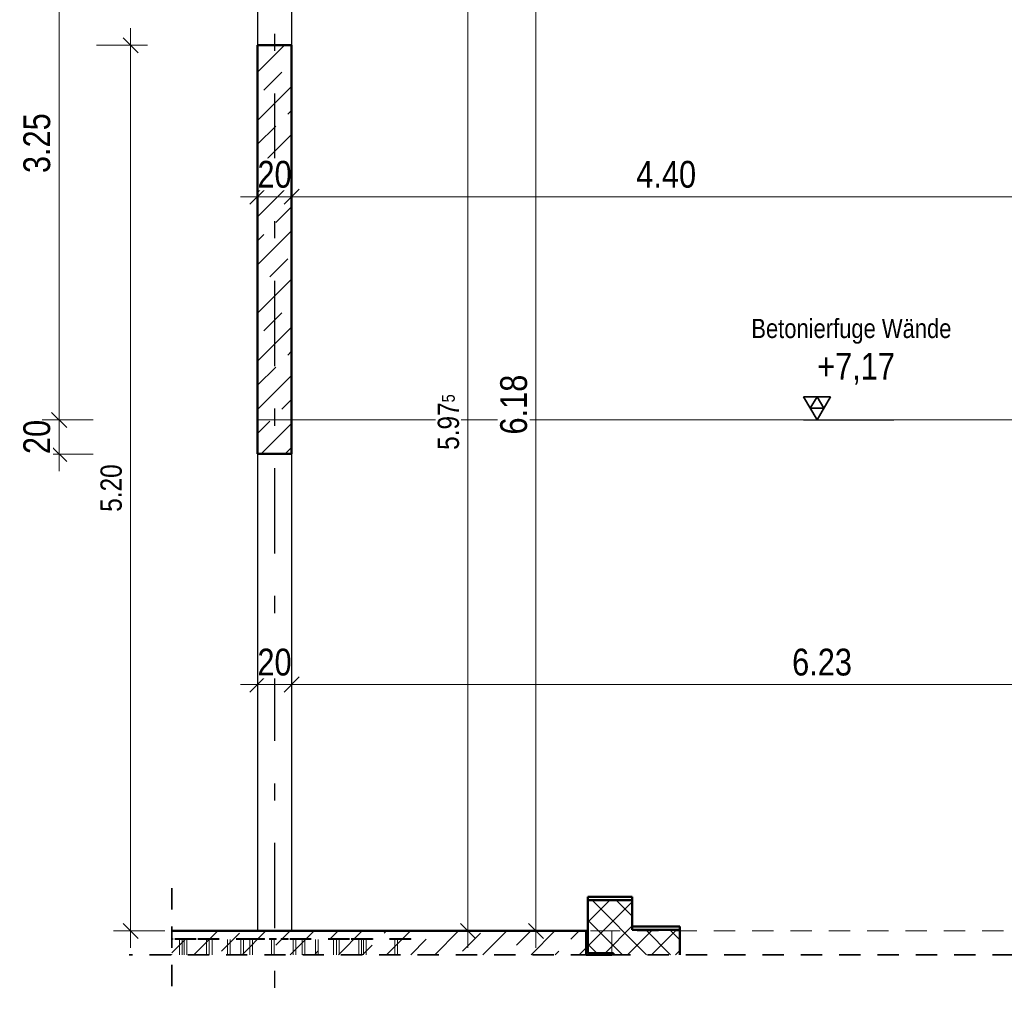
# Model space of a CAD drawing. Header units: millimetres. Extents: x -13 to 146, y -13 to 60.
# Tile 31 of 170: x 36.47 to 42.25, y 0.61 to 6.35. Entities that reach past the tile are written whole.
import ezdxf

# ---------------------------------------------------------------- set-up
doc = ezdxf.new("R2010")
doc.units = ezdxf.units.MM
doc.linetypes.add('DASHDOTX2', pattern=[2, 1, -0.5, 0, -0.5])
doc.linetypes.add('HIDDEN', pattern=[0.375, 0.25, -0.125])
for name, color, linetype, lineweight in [('Achsen', 7, 'Continuous', 20), ('Geschnittene Kanten', 7, 'Continuous', 20), ('Schraffuren', 7, 'Continuous', 20), ('Texte', 7, 'Continuous', 20), ('WPG_Lüftung Durchbrüche', 7, 'Continuous', 20)]:
    doc.layers.add(name, color=color, linetype=linetype, lineweight=lineweight)
doc.styles.add('Arial Narrow', font='ARIALN.TTF')
doc.linetypes.add('STRAKON_Linetype_13', pattern='A,30,[130,ltypeshp.shx,S=3.75,R=-30,X=0,Y=0],-3.75,[130,ltypeshp.shx,S=3.75,R=-30,X=0,Y=0]', length=33.75)
doc.dimstyles.new('Arch_Strakon_dimstyle', dxfattribs={"dimtxt": 11.25, "dimasz": 1, "dimexe": 1.25, "dimexo": 0.0625, "dimgap": 1, "dimtad": 0, "dimdec": 5, "dimzin": 12, "dimdsep": 46, "dimtxsty": 'Arial Narrow', "dimblk": 'Arrowhead_Tick', "dimsah": 1, "dimcen": 0, "dimse1": 1, "dimse2": 1, "dimclrd": 6, "dimclrt": 3, "dimazin": 0, "dimtfac": 1, "dimtdec": 4, "dimtmove": 0, "dimatfit": 3, "dimldrblk": 'NONE', "dimfxl": 1, "dimtvp": 1, "dimtolj": 1, "dimtzin": 0, "dimlwd": 13, "dimarcsym": 2})
pattern_1 = [(45, (0, 0), (-0.1414214, 0.1414214), [0.15, -0.1]), (45, (-0.07071, 0.07071), (-0.1414214, 0.1414214), [])]

# ---------------------------------------------------------------- blocks, each defined once
blk = doc.blocks.new('Arrowhead_Tick')
at = {"color": 0, "linetype": 'Continuous', "lineweight": -2}
for p, q in [((0, 20), (0, -10)), ((-1, 0), (0, 0)), ((10, 0), (0, 0))]:
    blk.add_line(p, q, dxfattribs=at)
at = {"color": 2, "linetype": 'Continuous', "lineweight": 35}
blk.add_line((4.42, 4.42), (-4.42, -4.42), dxfattribs=at)
blk = doc.blocks.new('*D359')
at = {"layer": 'Achsen', "color": 6, "linetype": 'Continuous', "lineweight": 13}
blk.add_line((37.8747, 2.45), (38.0546, 2.45), dxfattribs=at)
at = {"layer": 'Defpoints', "color": 0}
for p in [(37.8647, 3.9469), (38.0646, 3.9469), (38.0646, 2.45)]:
    blk.add_point(p, dxfattribs=at)
at = {"layer": 'Achsen', "color": 6, "lineweight": 13, "xscale": 0.01, "yscale": 0.01, "zscale": 0.01}
blk.add_blockref('Arrowhead_Tick', (38.0646, 2.45), dxfattribs=at)
at = {"layer": 'Achsen', "color": 6, "lineweight": 13, "xscale": 0.01, "yscale": 0.01, "zscale": 0.01, "rotation": 180}
blk.add_blockref('Arrowhead_Tick', (37.8647, 2.45), dxfattribs=at)
at = {"layer": 'Achsen', "color": 2, "lineweight": 35, "insert": (37.9646, 2.5804), "char_height": 0.1575, "attachment_point": 5, "style": 'Arial Narrow', "bg_fill": 3, "box_fill_scale": 1.1, "bg_fill_color": 256, "bg_fill_true_color": 13158600, "bg_fill_transparency": 0}
blk.add_mtext('\\A1;20', dxfattribs=at)
blk = doc.blocks.new('_None')
blk = doc.blocks.new('*D360')
at = {"layer": 'Achsen', "color": 6, "linetype": 'Continuous', "lineweight": 13}
blk.add_line((38.0746, 2.45), (44.2846, 2.45), dxfattribs=at)
at = {"layer": 'Defpoints', "color": 0}
for p in [(38.0646, 3.9469), (44.2946, 3.9469), (44.2946, 2.45)]:
    blk.add_point(p, dxfattribs=at)
at = {"layer": 'Achsen', "color": 6, "lineweight": 13, "xscale": 0.01, "yscale": 0.01, "zscale": 0.01}
blk.add_blockref('Arrowhead_Tick', (44.2946, 2.45), dxfattribs=at)
at = {"layer": 'Achsen', "color": 6, "lineweight": 13, "xscale": 0.01, "yscale": 0.01, "zscale": 0.01, "rotation": 180}
blk.add_blockref('Arrowhead_Tick', (38.0646, 2.45), dxfattribs=at)
at = {"layer": 'Achsen', "color": 2, "lineweight": 35, "insert": (41.1796, 2.5804), "char_height": 0.1575, "attachment_point": 5, "style": 'Arial Narrow', "bg_fill": 3, "box_fill_scale": 1.1, "bg_fill_color": 256, "bg_fill_true_color": 13158600, "bg_fill_transparency": 0}
blk.add_mtext('\\A1;6.23', dxfattribs=at)
blk = doc.blocks.new('*D364')
at = {"color": 6, "linetype": 'Continuous', "lineweight": 13}
blk.add_line((37.8747, 5.314), (38.0547, 5.314), dxfattribs=at)
at = {"layer": 'Defpoints', "color": 0}
for p in [(38.0647, 5.314), (37.8647, 3.8032), (38.0647, 3.8032)]:
    blk.add_point(p, dxfattribs=at)
at = {"color": 6, "lineweight": 13, "xscale": 0.01, "yscale": 0.01, "zscale": 0.01}
blk.add_blockref('Arrowhead_Tick', (38.0647, 5.314), dxfattribs=at)
at = {"color": 6, "lineweight": 13, "xscale": 0.01, "yscale": 0.01, "zscale": 0.01, "rotation": 180}
blk.add_blockref('Arrowhead_Tick', (37.8647, 5.314), dxfattribs=at)
at = {"color": 2, "lineweight": 35, "insert": (37.9647, 5.4444), "char_height": 0.1575, "attachment_point": 5, "style": 'Arial Narrow', "bg_fill": 3, "box_fill_scale": 1.1, "bg_fill_color": 256, "bg_fill_true_color": 13158600, "bg_fill_transparency": 0}
blk.add_mtext('\\A1;20', dxfattribs=at)
blk = doc.blocks.new('*D365')
at = {"color": 6, "linetype": 'Continuous', "lineweight": 13}
blk.add_line((38.0747, 5.314), (42.4542, 5.314), dxfattribs=at)
at = {"layer": 'Defpoints', "color": 0}
for p in [(42.4642, 7.0082), (42.4642, 5.314), (38.0647, 3.8032)]:
    blk.add_point(p, dxfattribs=at)
at = {"color": 6, "lineweight": 13, "xscale": 0.01, "yscale": 0.01, "zscale": 0.01}
blk.add_blockref('Arrowhead_Tick', (42.4642, 5.314), dxfattribs=at)
at = {"color": 6, "lineweight": 13, "xscale": 0.01, "yscale": 0.01, "zscale": 0.01, "rotation": 180}
blk.add_blockref('Arrowhead_Tick', (38.0647, 5.314), dxfattribs=at)
at = {"color": 2, "lineweight": 35, "insert": (40.2645, 5.4444), "char_height": 0.1575, "attachment_point": 5, "style": 'Arial Narrow', "bg_fill": 3, "box_fill_scale": 1.1, "bg_fill_color": 256, "bg_fill_true_color": 13158600, "bg_fill_transparency": 0}
blk.add_mtext('\\A1;4.40', dxfattribs=at)
blk = doc.blocks.new('*D375')
at = {"color": 6, "linetype": 'Continuous', "lineweight": 13}
blk.add_line((36.7, 3.8132), (36.7, 3.9932), dxfattribs=at)
at = {"layer": 'Defpoints', "color": 0}
for p in [(36.7, 4.0032), (37.8646, 4.0032), (37.8647, 3.8032)]:
    blk.add_point(p, dxfattribs=at)
at = {"color": 6, "lineweight": 13, "xscale": 0.01, "yscale": 0.01, "zscale": 0.01}
for p, rotation in [((36.7, 4.0032), 90), ((36.7, 3.8032), 270)]:
    blk.add_blockref('Arrowhead_Tick', p, dxfattribs=dict(at, rotation=rotation))
at = {"color": 2, "lineweight": 35, "insert": (36.5696, 3.9032), "char_height": 0.1575, "attachment_point": 5, "rotation": 90, "style": 'Arial Narrow', "bg_fill": 3, "box_fill_scale": 1.1, "bg_fill_color": 256, "bg_fill_true_color": 13158600, "bg_fill_transparency": 0}
blk.add_mtext('\\A1;20', dxfattribs=at)
blk = doc.blocks.new('*D376')
at = {"color": 6, "linetype": 'Continuous', "lineweight": 13}
blk.add_line((36.7, 4.0132), (36.7, 7.2432), dxfattribs=at)
at = {"layer": 'Defpoints', "color": 0}
for p in [(36.7, 7.2532), (37.3669, 7.2532), (37.8646, 4.0032)]:
    blk.add_point(p, dxfattribs=at)
at = {"color": 6, "lineweight": 13, "xscale": 0.01, "yscale": 0.01, "zscale": 0.01}
for p, rotation in [((36.7, 7.2532), 90), ((36.7, 4.0032), 270)]:
    blk.add_blockref('Arrowhead_Tick', p, dxfattribs=dict(at, rotation=rotation))
at = {"color": 2, "lineweight": 35, "insert": (36.5696, 5.6282), "char_height": 0.1575, "attachment_point": 5, "rotation": 90, "style": 'Arial Narrow', "bg_fill": 3, "box_fill_scale": 1.1, "bg_fill_color": 256, "bg_fill_true_color": 13158600, "bg_fill_transparency": 0}
blk.add_mtext('\\A1;3.25', dxfattribs=at)
blk = doc.blocks.new('*D421')
at = {"color": 6, "linetype": 'Continuous', "lineweight": 13}
blk.add_line((39.5, 1.0132), (39.5, 7.1732), dxfattribs=at)
at = {"layer": 'Defpoints', "color": 0}
for p in [(39.5, 7.1832), (47.135, 7.1832), (38.0647, 1.0032)]:
    blk.add_point(p, dxfattribs=at)
at = {"color": 6, "lineweight": 13, "xscale": 0.01, "yscale": 0.01, "zscale": 0.01}
for p, rotation in [((39.5, 7.1832), 90), ((39.5, 1.0032), 270)]:
    blk.add_blockref('Arrowhead_Tick', p, dxfattribs=dict(at, rotation=rotation))
at = {"color": 2, "lineweight": 35, "insert": (39.3696, 4.0932), "char_height": 0.1575, "attachment_point": 5, "rotation": 90, "style": 'Arial Narrow', "bg_fill": 3, "box_fill_scale": 1.1, "bg_fill_color": 256, "bg_fill_true_color": 13158600, "bg_fill_transparency": 0}
blk.add_mtext('\\A1;6.18', dxfattribs=at)
blk = doc.blocks.new('*D798')
at = {"color": 6, "linetype": 'Continuous', "lineweight": 13}
blk.add_line((39.1, 1.0132), (39.1, 6.9682), dxfattribs=at)
at = {"layer": 'Defpoints', "color": 0}
for p in [(38.0646, 6.9782), (39.1, 6.9782), (39.7946, 1.0032)]:
    blk.add_point(p, dxfattribs=at)
at = {"color": 6, "lineweight": 13, "xscale": 0.01, "yscale": 0.01, "zscale": 0.01}
for p, rotation in [((39.1, 6.9782), 90), ((39.1, 1.0032), 270)]:
    blk.add_blockref('Arrowhead_Tick', p, dxfattribs=dict(at, rotation=rotation))
at = {"color": 3, "lineweight": 35, "insert": (38.9862, 3.9907), "char_height": 0.125, "attachment_point": 5, "rotation": 90, "style": 'Arial Narrow', "bg_fill": 3, "box_fill_scale": 1.1, "bg_fill_color": 256, "bg_fill_true_color": 13158600, "bg_fill_transparency": 0}
blk.add_mtext('\\A1;5.97{\\A1;\\H.6x;\\S5;}', dxfattribs=at)
blk = doc.blocks.new('*D826')
at = {"layer": 'Defpoints', "color": 0}
for p in [(37.1198, 6.2032), (37.8646, 6.2032), (37.361, 1.0032)]:
    blk.add_point(p, dxfattribs=at)
at = {"layer": 'Texte', "color": 6, "linetype": 'Continuous', "lineweight": 13}
blk.add_line((37.1198, 1.0132), (37.1198, 6.1932), dxfattribs=at)
at = {"layer": 'Texte', "color": 6, "lineweight": 13, "xscale": 0.01, "yscale": 0.01, "zscale": 0.01}
for p, rotation in [((37.1198, 6.2032), 90), ((37.1198, 1.0032), 270)]:
    blk.add_blockref('Arrowhead_Tick', p, dxfattribs=dict(at, rotation=rotation))
at = {"layer": 'Texte', "color": 3, "lineweight": 35, "insert": (37.006, 3.6032), "char_height": 0.125, "attachment_point": 5, "rotation": 90, "style": 'Arial Narrow', "bg_fill": 3, "box_fill_scale": 1.1, "bg_fill_color": 256, "bg_fill_true_color": 13158600, "bg_fill_transparency": 0}
blk.add_mtext('\\A1;5.20', dxfattribs=at)

msp = doc.modelspace()

# ---------------------------------------------------------------- hatches: boundary and pattern name
at = {"layer": 'Schraffuren', "lineweight": 13}
h = msp.add_hatch(dxfattribs=at)
h.set_pattern_fill('bB', color=6, scale=0.01, angle=45, style=0, pattern_type=2)
h.set_pattern_definition(pattern_1)
h.paths.add_polyline_path([(38.064608, 4.003239), (38.064608, 6.203239), (37.864608, 6.203239), (37.864608, 4.003239)])
h = msp.add_hatch(dxfattribs=at)
h.set_pattern_fill('bB', color=6, scale=0.01, angle=45, style=0, pattern_type=2)
h.set_pattern_definition(pattern_1)
h.paths.add_polyline_path([(38.064684, 3.803232), (38.064684, 4.003232), (37.864684, 4.003232), (37.864684, 3.803232)])
h = msp.add_hatch(dxfattribs=at)
h.set_pattern_fill('FT', color=6, scale=0.01, angle=45, style=0, pattern_type=2)
h.set_pattern_definition([(45, (0, 0), (-0.07071068, 0.07071068), []), (135, (0, 0), (-0.07071068, -0.07071068), [])])
h.paths.add_polyline_path([(39.954627, 0.863239), (40.344627, 0.863239), (40.344627, 1.009684), (40.064627, 1.009684), (40.064627, 1.183239), (39.804627, 1.183239), (39.804627, 0.873239), (39.954627, 0.873239)])
h = msp.add_hatch(dxfattribs=at)
h.set_pattern_fill('bB', color=6, scale=0.01, angle=45, style=0, pattern_type=2)
h.set_pattern_definition(pattern_1)
h.paths.add_polyline_path([(37.361028, 0.863239), (39.794627, 0.863239), (39.794627, 1.003239), (37.361028, 1.003239)])
at = {"layer": 'Schraffuren', "lineweight": 13, "true_color": 0xe0ddbe}
for points in [[(39.794627, 0.873239), (39.804627, 0.873239), (39.804627, 1.003239), (39.794627, 1.003239)], [(39.794627, 0.863239), (39.944627, 0.863239), (39.944627, 0.873239), (39.794627, 0.873239)]]:
    msp.add_hatch(color=254, dxfattribs=at).paths.add_polyline_path(points)

# ---------------------------------------------------------------- linework, layer by layer
at = {"color": 6, "linetype": 'STRAKON_Linetype_13', "lineweight": 13, "ltscale": 0.01}
msp.add_line((47.334982, 4.003232), (37.864608, 4.003232), dxfattribs=at)
at = {"color": 6, "linetype": 'HIDDEN', "lineweight": 13, "ltscale": 0.5}
for p, q in [((37.905136, 0.958232), (37.905136, 0.953232)), ((37.974634, 0.958232), (37.934634, 0.958232)), ((37.934634, 0.958232), (37.934634, 0.953232)), ((37.974634, 0.953232), (37.934634, 0.953232)), ((37.946634, 0.953232), (37.946634, 0.863239)), ((37.962634, 0.953232), (37.962634, 0.863239)), ((37.974634, 0.958232), (37.974634, 0.953232)), ((38.032415, 0.958232), (38.004131, 0.958232)), ((38.004131, 0.958232), (38.004131, 0.953232)), ((38.032415, 0.953232), (38.004131, 0.953232)), ((38.032415, 0.958232), (38.032415, 0.953232))]:
    msp.add_line(p, q, dxfattribs=at)
at = {"color": 2, "linetype": 'HIDDEN', "lineweight": 35, "ltscale": 0.5}
msp.add_line((47.704982, 0.863239), (37.111028, 0.863239), dxfattribs=at)
at = {"color": 9, "linetype": 'Continuous', "lineweight": 0}
for centre in [(37.864608, 4.003239), (37.864684, 3.946865), (38.064608, 3.946865)]:
    msp.add_circle(centre, 0.00111, dxfattribs=at)
at = {"layer": 'Achsen', "color": 3, "linetype": 'DASHDOTX2', "lineweight": 25, "ltscale": 0.5}
msp.add_line((37.964631, 8.119524), (37.964631, 0.626982), dxfattribs=at)
at = {"layer": 'Geschnittene Kanten', "color": 4, "linetype": 'Continuous', "lineweight": 50}
for p, q in [((39.954627, 0.873239), (39.804627, 0.873239)), ((39.944627, 0.873239), (39.944627, 0.863239)), ((39.954627, 0.873239), (39.954627, 0.863239)), ((39.944627, 0.863239), (39.794627, 0.863239))]:
    msp.add_line(p, q, dxfattribs=at)
at = {"layer": 'WPG_Lüftung Durchbrüche', "color": 9, "linetype": 'Continuous', "lineweight": 0}
msp.add_circle((37.361028, 0.863239), 0.00111, dxfattribs=at)

# ---------------------------------------------------------------- next in the draw order: dimensions: what is measured, and where the dimension line sits
at = {"layer": 'Achsen', "lineweight": 35}
dim = msp.add_linear_dim(base=(38.064608, 2.45), p1=(37.864684, 3.946865), p2=(38.064608, 3.946865), text='20', dimstyle='Arch_Strakon_dimstyle', override={"dimscale": 0.01, "dimtxt": 15.75, "dimasz": 1, "dimgap": 5, "dimtad": 1, "dimjust": 0, "dimtih": 0, "dimtoh": 0, "dimdec": 5, "dimdsep": 46, "dimtxsty": 'Arial Narrow', "dimclrd": 6, "dimclrt": 2, "dimtix": 1, "dimtofl": 255, "dimtmove": 0, "dimatfit": 2, "dimfxl": 0, "dimfxlon": 0, "dimtvp": 31.746032, "dimtfill": 1, "dimtfillclr": 7, "dimlwd": 13}, dxfattribs=at)
dim.commit()
dim.dimension.update_dxf_attribs({"geometry": '*D359', "text_midpoint": (37.964646, 2.45), "dimtype": 160})

# ---------------------------------------------------------------- next in the draw order: dimensions: what is measured, and where the dimension line sits
dim = msp.add_linear_dim(base=(44.294627, 2.45), p1=(38.064608, 3.946865), p2=(44.294627, 3.946865), text='6.23', dimstyle='Arch_Strakon_dimstyle', override={"dimscale": 0.01, "dimtxt": 15.75, "dimasz": 1, "dimgap": 5, "dimtad": 1, "dimjust": 0, "dimtih": 0, "dimtoh": 0, "dimdec": 5, "dimdsep": 46, "dimtxsty": 'Arial Narrow', "dimclrd": 6, "dimclrt": 2, "dimtix": 1, "dimtofl": 255, "dimtmove": 0, "dimatfit": 2, "dimfxl": 0, "dimfxlon": 0, "dimtvp": 31.746032, "dimtfill": 1, "dimtfillclr": 7, "dimlwd": 13}, dxfattribs=at)
dim.commit()
dim.dimension.update_dxf_attribs({"geometry": '*D360', "text_midpoint": (41.179618, 2.45), "dimtype": 160})

# ---------------------------------------------------------------- next in the draw order: dimensions: what is measured, and where the dimension line sits
at = {"lineweight": 35}
dim = msp.add_linear_dim(base=(38.064684, 5.314019), p1=(37.864684, 3.803232), p2=(38.064684, 3.803232), text='20', dimstyle='Arch_Strakon_dimstyle', override={"dimscale": 0.01, "dimtxt": 15.75, "dimasz": 1, "dimgap": 5, "dimtad": 1, "dimjust": 0, "dimtih": 0, "dimtoh": 0, "dimdec": 5, "dimdsep": 46, "dimtxsty": 'Arial Narrow', "dimclrd": 6, "dimclrt": 2, "dimtix": 1, "dimtofl": 255, "dimtmove": 0, "dimatfit": 2, "dimfxl": 0, "dimfxlon": 0, "dimtvp": 31.746032, "dimtfill": 1, "dimtfillclr": 7, "dimlwd": 13}, dxfattribs=at)
dim.commit()
dim.dimension.update_dxf_attribs({"geometry": '*D364', "text_midpoint": (37.964684, 5.314019), "dimtype": 160})

# ---------------------------------------------------------------- next in the draw order: dimensions: what is measured, and where the dimension line sits
dim = msp.add_linear_dim(base=(42.464236, 5.314019), p1=(38.064684, 3.803232), p2=(42.464236, 7.008239), text='4.40', dimstyle='Arch_Strakon_dimstyle', override={"dimscale": 0.01, "dimtxt": 15.75, "dimasz": 1, "dimgap": 5, "dimtad": 1, "dimjust": 0, "dimtih": 0, "dimtoh": 0, "dimdec": 5, "dimdsep": 46, "dimtxsty": 'Arial Narrow', "dimclrd": 6, "dimclrt": 2, "dimtix": 1, "dimtofl": 255, "dimtmove": 0, "dimatfit": 2, "dimfxl": 0, "dimfxlon": 0, "dimtvp": 31.746032, "dimtfill": 1, "dimtfillclr": 7, "dimlwd": 13}, dxfattribs=at)
dim.commit()
dim.dimension.update_dxf_attribs({"geometry": '*D365', "text_midpoint": (40.26446, 5.314019), "dimtype": 160})
dim = msp.add_linear_dim(base=(36.7, 4.003239), p1=(37.864684, 3.803232), p2=(37.864608, 4.003239), angle=90, text='20', dimstyle='Arch_Strakon_dimstyle', override={"dimscale": 0.01, "dimtxt": 15.75, "dimasz": 1, "dimgap": 5, "dimtad": 1, "dimjust": 0, "dimtih": 0, "dimtoh": 0, "dimdec": 5, "dimdsep": 46, "dimtxsty": 'Arial Narrow', "dimclrd": 6, "dimclrt": 2, "dimtix": 1, "dimtofl": 255, "dimtmove": 0, "dimatfit": 2, "dimfxl": 0, "dimfxlon": 0, "dimtvp": 31.746032, "dimtfill": 1, "dimtfillclr": 7, "dimlwd": 13}, dxfattribs=at)
dim.commit()
dim.dimension.update_dxf_attribs({"geometry": '*D375', "text_midpoint": (36.7, 3.903236), "dimtype": 160})

# ---------------------------------------------------------------- next in the draw order: linework, layer by layer
at = {"color": 2, "linetype": 'Continuous', "lineweight": 35}
for p, q in [((41.22875, 4.139634), (41.07125, 4.139634)), ((41.07125, 4.139634), (41.15, 4.003239)), ((41.15, 4.139634), (41.110625, 4.071437)), ((41.15, 4.003239), (41.22875, 4.139634)), ((41.189375, 4.071437), (41.15, 4.139634)), ((41.110625, 4.071437), (41.189375, 4.071437))]:
    msp.add_line(p, q, dxfattribs=at)
at = {"color": 3, "linetype": 'Continuous', "lineweight": 25}
msp.add_line((41.07125, 4.003239), (41.60045, 4.003239), dxfattribs=at)

# ---------------------------------------------------------------- next in the draw order: texts
at = {"color": 2, "lineweight": 35, "insert": (41.101175, 4.396989), "char_height": 0.1575, "attachment_point": 1, "line_spacing_factor": 0.9, "style": 'Arial Narrow'}
msp.add_mtext(' +7,17', dxfattribs=at)

# ---------------------------------------------------------------- next in the draw order: dimensions: what is measured, and where the dimension line sits
at = {"lineweight": 35}
dim = msp.add_linear_dim(base=(36.7, 7.253233), p1=(37.864608, 4.003239), p2=(37.36688, 7.253233), angle=90, text='3.25', dimstyle='Arch_Strakon_dimstyle', override={"dimscale": 0.01, "dimtxt": 15.75, "dimasz": 1, "dimgap": 5, "dimtad": 1, "dimjust": 0, "dimtih": 0, "dimtoh": 0, "dimdec": 5, "dimdsep": 46, "dimtxsty": 'Arial Narrow', "dimclrd": 6, "dimclrt": 2, "dimtix": 1, "dimtofl": 255, "dimtmove": 0, "dimatfit": 2, "dimfxl": 0, "dimfxlon": 0, "dimtvp": 31.746032, "dimtfill": 1, "dimtfillclr": 7, "dimlwd": 13}, dxfattribs=at)
dim.commit()
dim.dimension.update_dxf_attribs({"geometry": '*D376', "text_midpoint": (36.7, 5.628236), "dimtype": 160})

# ---------------------------------------------------------------- next in the draw order: dimensions: what is measured, and where the dimension line sits
dim = msp.add_linear_dim(base=(39.5, 7.183233), p1=(38.064684, 1.003232), p2=(47.134982, 7.183233), angle=90, text='6.18', dimstyle='Arch_Strakon_dimstyle', override={"dimscale": 0.01, "dimtxt": 15.75, "dimasz": 1, "dimgap": 5, "dimtad": 1, "dimjust": 0, "dimtih": 0, "dimtoh": 0, "dimdec": 5, "dimdsep": 46, "dimtxsty": 'Arial Narrow', "dimclrd": 6, "dimclrt": 2, "dimtix": 1, "dimtofl": 255, "dimtmove": 0, "dimatfit": 2, "dimfxl": 0, "dimfxlon": 0, "dimtvp": 31.746032, "dimtfill": 1, "dimtfillclr": 7, "dimlwd": 13}, dxfattribs=at)
dim.commit()
dim.dimension.update_dxf_attribs({"geometry": '*D421', "text_midpoint": (39.5, 4.093233), "dimtype": 160})
at = {"layer": 'Texte', "lineweight": 35}
dim = msp.add_linear_dim(base=(37.119832, 6.203239), p1=(37.361028, 1.003232), p2=(37.864608, 6.203239), angle=90, text='5.20', dimstyle='Arch_Strakon_dimstyle', override={"dimscale": 0.01, "dimtxt": 12.5, "dimasz": 1, "dimgap": 5, "dimtad": 1, "dimjust": 0, "dimtih": 0, "dimtoh": 0, "dimdec": 5, "dimdsep": 46, "dimtxsty": 'Arial Narrow', "dimclrd": 6, "dimclrt": 3, "dimtix": 1, "dimtofl": 255, "dimtmove": 0, "dimatfit": 2, "dimfxl": 0, "dimfxlon": 0, "dimtvp": 40, "dimtfill": 1, "dimtfillclr": 7, "dimlwd": 13}, dxfattribs=at)
dim.commit()
dim.dimension.update_dxf_attribs({"geometry": '*D826', "text_midpoint": (37.119832, 3.603236), "dimtype": 160})

# ---------------------------------------------------------------- next in the draw order: linework, layer by layer
at = {"color": 4, "linetype": 'Continuous', "lineweight": 50}
for p, q in [((37.864684, 6.203239), (37.864684, 4.003239)), ((37.864684, 4.003239), (37.864684, 3.803232))]:
    msp.add_line(p, q, dxfattribs=at)
at = {"color": 2, "linetype": 'HIDDEN', "lineweight": 35, "ltscale": 0.5}
msp.add_line((37.361028, 1.253239), (37.361028, 0.613239), dxfattribs=at)
at = {"color": 6, "linetype": 'HIDDEN', "lineweight": 13, "ltscale": 0.5}
for p, q in [((39.944627, 1.003239), (39.944627, 0.873239)), ((44.494481, 1.003232), (39.944627, 1.003232)), ((37.504634, 0.958232), (37.361028, 0.958232)), ((37.504634, 0.953232), (37.361028, 0.953232)), ((37.367735, 0.958232), (37.367735, 0.953232)), ((37.396019, 0.958232), (37.396019, 0.953232)), ((37.406634, 0.953232), (37.406634, 0.863239)), ((37.422634, 0.953232), (37.422634, 0.863239)), ((37.433981, 0.953232), (37.433981, 0.863239)), ((37.449981, 0.953232), (37.449981, 0.863239)), ((37.864634, 0.958232), (37.504634, 0.958232)), ((37.864634, 0.953232), (37.504634, 0.953232)), ((37.564796, 0.953232), (37.564796, 0.863239)), ((37.580796, 0.953232), (37.580796, 0.863239)), ((37.581634, 0.953232), (37.581634, 0.863239)), ((37.597634, 0.953232), (37.597634, 0.863239)), ((37.68854, 0.953232), (37.68854, 0.863239)), ((37.70454, 0.953232), (37.70454, 0.863239)), ((37.766634, 0.953232), (37.766634, 0.863239)), ((37.782634, 0.953232), (37.782634, 0.863239)), ((37.819354, 0.953232), (37.819354, 0.863239)), ((37.835354, 0.953232), (37.835354, 0.863239)), ((37.876852, 0.958232), (37.864634, 0.958232)), ((37.876852, 0.953232), (37.864634, 0.953232)), ((37.864684, 0.958232), (37.864684, 0.953232)), ((37.905136, 0.958232), (37.876852, 0.958232)), ((37.876852, 0.958232), (37.876852, 0.953232)), ((37.905136, 0.953232), (37.876852, 0.953232))]:
    msp.add_line(p, q, dxfattribs=at)
at = {"color": 9, "linetype": 'Continuous', "lineweight": 0}
for centre in [(37.864684, 4.003232), (37.361028, 1.003239)]:
    msp.add_circle(centre, 0.00111, dxfattribs=at)
at = {"layer": 'Achsen', "color": 3, "linetype": 'Continuous', "lineweight": 25}
for p, q in [((37.864684, 7.183233), (37.864684, 6.203239)), ((37.864684, 3.803232), (37.864684, 1.003239))]:
    msp.add_line(p, q, dxfattribs=at)
at = {"layer": 'Geschnittene Kanten', "color": 4, "linetype": 'Continuous', "lineweight": 50}
for p, q in [((40.064627, 1.203239), (40.064627, 1.183239)), ((40.064627, 1.183239), (40.064627, 1.009684)), ((40.344627, 1.029684), (40.064627, 1.029684)), ((40.344627, 1.009684), (40.064627, 1.009684)), ((40.344627, 1.029684), (40.344627, 1.009684)), ((40.344627, 1.009684), (40.344627, 0.863239))]:
    msp.add_line(p, q, dxfattribs=at)

# ---------------------------------------------------------------- next in the draw order: texts
at = {"color": 3, "lineweight": 25, "style": 'Arial Narrow'}
msp.add_text('Betonierfuge Wände', height=0.1125, dxfattribs=at).set_placement((40.764383, 4.484113))

# ---------------------------------------------------------------- next in the draw order: dimensions: what is measured, and where the dimension line sits
at = {"lineweight": 35}
dim = msp.add_linear_dim(base=(39.1, 6.978239), p1=(39.794627, 1.003232), p2=(38.064608, 6.978239), angle=90, text='5.97{\\A1;\\H.6x;\\S5;}', dimstyle='Arch_Strakon_dimstyle', override={"dimscale": 0.01, "dimtxt": 12.5, "dimasz": 1, "dimgap": 5, "dimtad": 1, "dimjust": 0, "dimtih": 0, "dimtoh": 0, "dimdec": 5, "dimdsep": 46, "dimtxsty": 'Arial Narrow', "dimclrd": 6, "dimclrt": 3, "dimtix": 1, "dimtofl": 255, "dimtmove": 0, "dimatfit": 2, "dimfxl": 0, "dimfxlon": 0, "dimtvp": 40, "dimtfill": 1, "dimtfillclr": 7, "dimlwd": 13}, dxfattribs=at)
dim.commit()
dim.dimension.update_dxf_attribs({"geometry": '*D798', "text_midpoint": (39.1, 3.990736), "dimtype": 160})

# ---------------------------------------------------------------- next in the draw order: linework, layer by layer
at = {"color": 4, "linetype": 'Continuous', "lineweight": 50}
for p, q in [((38.064608, 6.203239), (37.864608, 6.203239)), ((38.064684, 6.203239), (38.064684, 4.003239)), ((38.064684, 4.003239), (38.064684, 3.803232)), ((38.064684, 3.803232), (37.864684, 3.803232)), ((39.794627, 1.003232), (37.361028, 1.003232)), ((39.794627, 1.003239), (39.794627, 0.863239))]:
    msp.add_line(p, q, dxfattribs=at)
at = {"color": 6, "linetype": 'HIDDEN', "lineweight": 13, "ltscale": 0.5}
for p, q in [((39.944627, 1.003232), (39.804627, 1.003232)), ((38.044634, 0.958232), (38.032415, 0.958232)), ((38.044634, 0.953232), (38.032415, 0.953232)), ((38.404634, 0.958232), (38.044634, 0.958232)), ((38.044634, 0.958232), (38.044634, 0.953232)), ((38.404634, 0.953232), (38.044634, 0.953232)), ((38.073913, 0.953232), (38.073913, 0.863239)), ((38.089913, 0.953232), (38.089913, 0.863239)), ((38.126634, 0.953232), (38.126634, 0.863239)), ((38.142634, 0.953232), (38.142634, 0.863239)), ((38.204728, 0.953232), (38.204728, 0.863239)), ((38.220728, 0.953232), (38.220728, 0.863239)), ((38.311634, 0.953232), (38.311634, 0.863239)), ((38.327634, 0.953232), (38.327634, 0.863239)), ((38.328471, 0.953232), (38.328471, 0.863239)), ((38.344471, 0.953232), (38.344471, 0.863239)), ((38.764634, 0.958232), (38.404634, 0.958232)), ((38.764634, 0.953232), (38.404634, 0.953232)), ((38.459286, 0.953232), (38.459286, 0.863239)), ((38.475286, 0.953232), (38.475286, 0.863239)), ((38.486634, 0.953232), (38.486634, 0.863239)), ((38.502634, 0.953232), (38.502634, 0.863239)), ((38.513248, 0.958232), (38.513248, 0.953232)), ((38.541532, 0.958232), (38.541532, 0.953232)), ((38.671634, 0.953232), (38.671634, 0.863239)), ((38.687634, 0.953232), (38.687634, 0.863239)), ((38.764634, 0.958232), (38.764634, 0.953232))]:
    msp.add_line(p, q, dxfattribs=at)
at = {"color": 9, "linetype": 'Continuous', "lineweight": 0}
for centre in [(38.064608, 4.003239), (38.064684, 4.003232), (39.804627, 1.003239), (39.794627, 0.873239)]:
    msp.add_circle(centre, 0.00111, dxfattribs=at)
at = {"layer": 'Achsen', "color": 3, "linetype": 'Continuous', "lineweight": 25}
for p, q in [((38.064684, 7.183233), (38.064684, 6.203239)), ((38.064684, 3.803232), (38.064684, 1.003232))]:
    msp.add_line(p, q, dxfattribs=at)
at = {"layer": 'Geschnittene Kanten', "color": 4, "linetype": 'Continuous', "lineweight": 50}
for p, q in [((40.064627, 1.203239), (39.804627, 1.203239)), ((39.804627, 1.203239), (39.804627, 1.183239)), ((40.064627, 1.183239), (39.804627, 1.183239)), ((39.804627, 1.183239), (39.804627, 0.873239)), ((39.804627, 1.003232), (39.794627, 1.003232))]:
    msp.add_line(p, q, dxfattribs=at)

doc.saveas('drawing.dxf')
